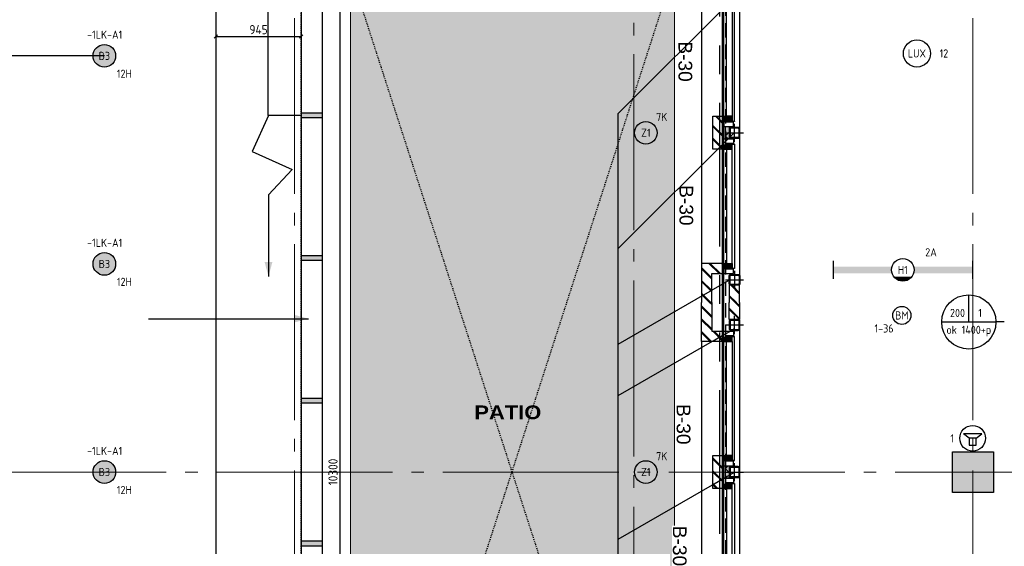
# Model space of a CAD drawing. Header units: millimetres. Extents: x -38031 to 123247, y -16330 to 129979.
# Tile 198 of 235: x 66324 to 77206, y 35079 to 40900. Entities that reach past the tile are written whole.
import ezdxf
from ezdxf.enums import TextEntityAlignment as Align

# ---------------------------------------------------------------- set-up
doc = ezdxf.new("R2010")
doc.units = ezdxf.units.MM
doc.header["$LTSCALE"] = 50
for name, pattern in [('HIDDEN', [9.525, 6.35, -3.175]), ('HIDDEN2', [4.7625, 3.175, -1.5875]), ('PHANTOM', [63.5, 31.75, -6.35, 6.35, -6.35, 6.35, -6.35]), ('STYLE_01', [0.41664, 0.20828, -0.20836]), ('STYLE_11', [5, 3.888855, -0.416718, 0.277786, -0.416641])]:
    doc.linetypes.add(name, pattern=pattern)
for name, color, linetype in [('AB$1A---_ATTRIB035', 8, 'Continuous'), ('AL$1A---_ALGEMEEN', 8, 'Continuous'), ('AM$1A---_ARCERING', 8, 'Continuous'), ('AT$1A---_TEKST100', 8, 'Continuous'), ('BOUWKUNDIG', 8, 'Continuous'), ('brandscheiding', 5, 'HIDDEN'), ('EB6511--_ATTRIB', 2, 'Continuous'), ('EL6121--', 3, 'Continuous'), ('EL6311--', 3, 'Continuous'), ('EL6311--_meetgegevens LUX-waarden', 3, 'Continuous'), ('EL6421--', 3, 'Continuous'), ('EL6511--', 3, 'Continuous'), ('EM6131--', 1, 'Continuous'), ('Kastenscheiding', 4, 'PHANTOM'), ('LICHT_TEXT018', 1, 'Continuous'), ('maatvoering', 1, 'Continuous'), ('Vera Yanovshtchinsky', 11, 'Continuous')]:
    doc.layers.add(name, color=color, linetype=linetype)
doc.layers.add('lampjes', color=14, linetype='Continuous', lineweight=15)
doc.layers.add('stramien', color=1, linetype='STYLE_11', lineweight=15)
doc.styles.add('Arial', font='ARIAL.TTF')
doc.styles.add('Arial Black', font='txt')
doc.styles.add('BURO-018', font='iso.shx', dxfattribs={"height": 90})
doc.styles.get("Standard").update_dxf_attribs({"font": 'iso.shx'})
doc.dimstyles.new('VyA', dxfattribs={"dimtxt": 101.016365, "dimasz": 35.34668, "dimexe": 50, "dimexo": 79.5, "dimgap": 25, "dimtad": 1, "dimdec": 0, "dimzin": 11, "dimtxsty": 'Standard', "dimblk": 'OBLIQUE', "dimcen": 0, "dimdle": 1, "dimclrd": 1, "dimclre": 1, "dimclrt": 1, "dimazin": 0, "dimtfac": 0.8, "dimtdec": 0, "dimtix": 1, "dimtmove": 0, "dimatfit": 0, "dimldrblk": 'OBLIQUE', "dimfxl": 0, "dimfrac": 2, "dimtolj": 1, "dimtzin": 11, "dimarcsym": 0})
pattern_1 = [(45, (0, 0), (70.7107, -70.7107), []), (45, (7.07, -7.07), (70.7107, -70.7107), [])]

# ---------------------------------------------------------------- blocks, each defined once
blk = doc.blocks.new('1115B6WD')
at = {"color": 0, "linetype": 'Continuous'}
for p, q in [((1.88, -1.65), (-1.88, -1.65)), ((1.68, -1.85), (-1.68, -1.85)), ((1.43, -2.05), (-1.43, -2.05)), ((1.09, -2.25), (-1.09, -2.25)), ((0.5, -2.45), (-0.5, -2.45))]:
    blk.add_line(p, q, dxfattribs=at)
blk = doc.blocks.new('1115B61540-WD2')
at = {"color": 0}
for p, q in [((-15.4, 2), (-15.4, -2)), ((15.4, 2), (15.4, -2))]:
    blk.add_line(p, q, dxfattribs=at)
at = {"color": 0, "linetype": 'Continuous'}
blk.add_circle((0, 0), 2.5, dxfattribs=at)
at = {"color": 0}
for points in [[(-2.5, 0.75), (-15.4, 0.75), (-2.5, -0.75), (-15.4, -0.75)], [(2.5, 0.75), (15.4, 0.75), (2.5, -0.75), (15.4, -0.75)]]:
    blk.add_solid(points, dxfattribs=at)
at = {"color": 0, "zscale": 100}
blk.add_blockref('1115B6WD', (0, 0), dxfattribs=at)
at = {"color": 0, "linetype": 'Continuous', "style": 'BURO-018'}
for tag, p in [('E_GKAST', (0, 8)), ('E_GROEP', (0, 5)), ('E_SGROEP', (4.5, 5)), ('E_ARMCODE', (0, 0)), ('E_SLET', (4.5, -3))]:
    blk.add_attdef(tag, text='', height=1.8, dxfattribs=at).set_placement(p, align=Align.MIDDLE)
blk = doc.blocks.new('1115B3A')
at = {"color": 0, "linetype": 'Continuous'}
blk.add_circle((0, 0), 2.5, dxfattribs=at)
at = {"color": 0, "linetype": 'Continuous', "style": 'BURO-018'}
for tag, p in [('E_GKAST', (0, 8)), ('E_GROEP', (0, 5)), ('E_SGROEP', (4.5, 5)), ('E_ARMCODE', (0, 0)), ('E_SLET', (4.5, -1))]:
    blk.add_attdef(tag, text='', height=1.8, dxfattribs=at).set_placement(p, align=Align.MIDDLE)
blk = doc.blocks.new('E00123')
at = {"color": 0, "linetype": 'Continuous'}
blk.add_circle((0, 0), 2, dxfattribs=at)
at = {"color": 0, "linetype": 'Continuous', "style": 'BURO-018'}
for tag, p in [('E_TEXT1', (0, 4.5)), ('E_TEXT2', (0, 0))]:
    blk.add_attdef(tag, text='', height=1.8, dxfattribs=at).set_placement(p, align=Align.MIDDLE)
at = {"color": 0, "linetype": 'Continuous', "style": 'BURO-018', "flags": 1}
blk.add_attdef('E_MATCODE', (0, 0), '', height=1.8, dxfattribs=at)
blk = doc.blocks.new('E00497')
at = {"color": 0}
for p, q in [((0, 0.75), (-1.5, 0.75)), ((0, 0.75), (1, 2)), ((0, -0.75), (0, 0.75)), ((1, -2), (1, 2)), ((-1.5, -0.75), (0, -0.75)), ((0, -0.75), (1, -2))]:
    blk.add_line(p, q, dxfattribs=at)
blk.add_line((-1.5, 0.75), (-1.5, -0.75))
blk.add_circle((0, 0), 2.84, dxfattribs=at)
at = {"color": 0, "linetype": 'Continuous', "style": 'BURO-018'}
blk.add_attdef('E_TEXT1', text='', height=1.8, dxfattribs=at).set_placement((0, 4.5), align=Align.MIDDLE)
at = {"color": 0, "linetype": 'Continuous', "style": 'BURO-018', "flags": 1}
blk.add_attdef('E_MATCODE', text='', height=1.8, dxfattribs=at).set_placement((0, 0), align=Align.MIDDLE)
blk = doc.blocks.new('Group-169')
at = {"layer": 'lampjes', "linetype": 'Continuous', "lineweight": 0}
h = blk.add_hatch(color=20, dxfattribs=at)
edge = h.paths.add_edge_path()
edge.add_arc((10899, 11925), 125, 0, 360, ccw=False)
h = blk.add_hatch(color=20, dxfattribs=at)
edge = h.paths.add_edge_path()
edge.add_arc((10899, 9625), 125, 0, 360, ccw=False)
h = blk.add_hatch(color=20, dxfattribs=at)
edge = h.paths.add_edge_path()
edge.add_arc((10899, 7325), 125, 0, 360, ccw=False)
at = {"layer": 'lampjes'}
for centre in [(10899, 11925), (10899, 9625), (10899, 7325)]:
    blk.add_circle(centre, 125, dxfattribs=at)
blk = doc.blocks.new('Group-18')
at = {"layer": 'AL$1A---_ALGEMEEN', "color": 0}
blk.add_lwpolyline([(-31130, 12835), (12130, 12835), (12130, 1815), (-31130, 1815)], close=True, dxfattribs=at)
blk = doc.blocks.new('hwa')
at = {"layer": 'AL$1A---_ALGEMEEN', "color": 0}
blk.add_circle((0, 0), 100, dxfattribs=at)
at = {"layer": 'AT$1A---_TEKST100', "insert": (-670, 38), "char_height": 151.52, "attachment_point": 1, "line_spacing_factor": 0.967741, "style": 'Arial'}
blk.add_mtext('{\\C256;\\lhwa}', dxfattribs=at)
blk = doc.blocks.new('VW_SLASH')
at = {"layer": 'AL$1A---_ALGEMEEN', "color": 0, "linetype": 'ByBlock', "lineweight": -2}
blk.add_line((0, 0), (-1, 0), dxfattribs=at)
at = {"layer": 'AL$1A---_ALGEMEEN', "color": 0, "linetype": 'ByBlock', "lineweight": 5}
blk.add_line((0.5, 0.5), (-0.5, -0.5), dxfattribs=at)
blk = doc.blocks.new('*D677')
at = {"layer": 'AL$1A---_ALGEMEEN', "color": 0, "lineweight": -2}
for p, q in [((12997, 13705), (12707, 13705)), ((12708, 13703), (12708, 12847)), ((13077, 12845), (12707, 12845))]:
    blk.add_line(p, q, dxfattribs=at)
at = {"layer": 'AL$1A---_ALGEMEEN', "color": 0, "lineweight": -2, "xscale": 2.12080078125, "yscale": 2.12080078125, "zscale": 2.12080078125}
for p, rotation in [((12708, 13705), 90), ((12708, 12845), 270)]:
    blk.add_blockref('VW_SLASH', p, dxfattribs=dict(at, rotation=rotation))
at = {"layer": 'AL$1A---_ALGEMEEN', "color": 0, "insert": (12682, 13275), "char_height": 2.27, "attachment_point": 5, "rotation": 90, "style": 'Arial'}
blk.add_mtext('\\A1;43008', dxfattribs=at)
blk = doc.blocks.new('_Oblique')
at = {"color": 0, "linetype": 'ByBlock', "lineweight": -2}
blk.add_line((-0.5, -0.5), (0.5, 0.5), dxfattribs=at)
blk = doc.blocks.new('*D678')
at = {"layer": 'AL$1A---_ALGEMEEN', "color": 0, "lineweight": -2}
for p, q in [((13077, 12845), (12707, 12845)), ((12708, 11270), (12708, 12843)), ((13077, 11268), (12707, 11268))]:
    blk.add_line(p, q, dxfattribs=at)
at = {"layer": 'AL$1A---_ALGEMEEN', "color": 0, "lineweight": -2, "xscale": 2.12080078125, "yscale": 2.12080078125, "zscale": 2.12080078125}
for p, rotation in [((12708, 12845), 90), ((12708, 11268), 270)]:
    blk.add_blockref('VW_SLASH', p, dxfattribs=dict(at, rotation=rotation))
at = {"layer": 'AL$1A---_ALGEMEEN', "color": 0, "insert": (12682, 12056), "char_height": 2.27, "attachment_point": 5, "rotation": 90, "style": 'Arial'}
blk.add_mtext('\\A1;78857', dxfattribs=at)
blk = doc.blocks.new('Group-30')
at = {"layer": 'AL$1A---_ALGEMEEN', "color": 0}
blk.add_line((12713, 9668), (12713, 9488), dxfattribs=at)
blk.add_lwpolyline([(12713, 11268), (12533, 10868), (12973, 10668), (12713, 10388), (12713, 9668)], dxfattribs=at)
blk.add_solid([(12713, 9488), (12670, 9646), (12756, 9646)], dxfattribs=at)
blk = doc.blocks.new('*D679')
at = {"layer": 'AL$1A---_ALGEMEEN', "color": 0, "lineweight": -2}
for p, q in [((13077, 1805), (12707, 1805)), ((12708, 947), (12708, 1803)), ((12997, 945), (12707, 945))]:
    blk.add_line(p, q, dxfattribs=at)
at = {"layer": 'AL$1A---_ALGEMEEN', "color": 0, "lineweight": -2, "xscale": 2.12080078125, "yscale": 2.12080078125, "zscale": 2.12080078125}
for p, rotation in [((12708, 1805), 90), ((12708, 945), 270)]:
    blk.add_blockref('VW_SLASH', p, dxfattribs=dict(at, rotation=rotation))
at = {"layer": 'AL$1A---_ALGEMEEN', "color": 0, "insert": (12682, 1375), "char_height": 2.27, "attachment_point": 5, "rotation": 90, "style": 'Arial'}
blk.add_mtext('\\A1;43008', dxfattribs=at)
blk = doc.blocks.new('*D680')
at = {"layer": 'AL$1A---_ALGEMEEN', "color": 0, "lineweight": -2}
for p, q in [((13077, 3382), (12707, 3382)), ((12708, 3380), (12708, 1807)), ((13077, 1805), (12707, 1805))]:
    blk.add_line(p, q, dxfattribs=at)
at = {"layer": 'AL$1A---_ALGEMEEN', "color": 0, "lineweight": -2, "xscale": 2.12080078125, "yscale": 2.12080078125, "zscale": 2.12080078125}
for p, rotation in [((12708, 3382), 90), ((12708, 1805), 270)]:
    blk.add_blockref('VW_SLASH', p, dxfattribs=dict(at, rotation=rotation))
at = {"layer": 'AL$1A---_ALGEMEEN', "color": 0, "insert": (12682, 2593), "char_height": 2.27, "attachment_point": 5, "rotation": 90, "style": 'Arial'}
blk.add_mtext('\\A1;78857', dxfattribs=at)
blk = doc.blocks.new('Group-31')
at = {"layer": 'AL$1A---_ALGEMEEN', "color": 0}
blk.add_line((12713, 4982), (12713, 5162), dxfattribs=at)
blk.add_lwpolyline([(12713, 3382), (12533, 3782), (12973, 3982), (12713, 4262), (12713, 4982)], dxfattribs=at)
blk.add_solid([(12713, 5162), (12756, 5003), (12670, 5003)], dxfattribs=at)
blk = doc.blocks.new('Group-32')
at = {"layer": 'AL$1A---_ALGEMEEN', "color": 0}
for points in [[(16721, 13801), (15524, 13801), (15524, 13901), (16721, 13901)], [(16692, 12531), (16662, 12533), (16633, 12534), (16604, 12537), (16575, 12541), (16545, 12545), (16516, 12550), (16488, 12556), (16459, 12562), (16430, 12569), (16402, 12577), (16374, 12586), (16346, 12596), (16318, 12606), (16290, 12617), (16263, 12628), (16236, 12641), (16209, 12654), (16183, 12668), (16157, 12682), (16131, 12697), (16106, 12713), (16081, 12730), (16056, 12747), (16032, 12764), (16008, 12783), (15985, 12802), (15962, 12822), (15939, 12842), (15917, 12863), (15896, 12884), (15875, 12906), (15854, 12928), (15834, 12951), (15815, 12975), (15796, 12999), (15777, 13023), (15760, 13048), (15742, 13074), (15726, 13100), (15710, 13126), (15694, 13153), (15680, 13180), (15665, 13208), (15652, 13235), (15639, 13264), (15627, 13292), (15615, 13321), (15604, 13350), (15594, 13380), (15584, 13409), (15576, 13439), (15567, 13470), (15560, 13500), (15553, 13531), (15547, 13561), (15542, 13592), (15537, 13623), (15533, 13654), (15530, 13686), (15527, 13707), (15525, 13738), (15524, 13770), (15524, 13801), (16721, 13801), (16721, 12531)]]:
    blk.add_lwpolyline(points, close=True, dxfattribs=at)
blk = doc.blocks.new('Group-33')
at = {"layer": 'AL$1A---_ALGEMEEN', "color": 0}
blk.add_lwpolyline([(16721, 13865), (15524, 13865), (15524, 13850), (16721, 13850)], close=True, dxfattribs=at)
blk.add_blockref('Group-32', (0, 0), dxfattribs=at)
blk = doc.blocks.new('Group-37')
at = {"layer": 'AL$1A---_ALGEMEEN', "color": 0, "linetype": 'STYLE_01'}
blk.add_lwpolyline([(-32059, 13775), (13071, 13775), (13071, 875), (-32059, 875)], close=True, dxfattribs=at)
blk = doc.blocks.new('Group-38')
at = {"layer": 'AL$1A---_ALGEMEEN', "color": 0}
blk.add_blockref('Group-37', (0, 0), dxfattribs=at)
blk = doc.blocks.new('tekst 9 pts')
at = {"layer": 'AL$1A---_ALGEMEEN', "color": 0, "style": 'Arial Black'}
blk.add_attdef('naam_ruimte', text='', height=152, dxfattribs=at).set_placement((0, -81), align=Align.TOP_CENTER)
at = {"layer": 'AL$1A---_ALGEMEEN', "color": 0, "flags": 1}
for tag, p in [('oppervlakte', (-334, -1162)), ('stramiennummer', (-334, -1435))]:
    blk.add_attdef(tag, p, '', height=152, dxfattribs=at)
blk = doc.blocks.new('zijdetail kozijn midden')
at = {"color": 0}
blk.add_wipeout([(113, -117), (63, -117), (63, -25), (44, -25), (44, -7), (113, -7), (113, -25), (113, -57), (113, -72)], dxfattribs=at).dxf.layer = 'AL$1A---_ALGEMEEN'
at = {"layer": 'AM$1A---_ARCERING', "linetype": 'Continuous', "lineweight": 0}
blk.add_hatch(color=256, dxfattribs=at).paths.add_polyline_path([(54, -100), (54, -128), (56, -128), (56, -28), (31, -28), (31, -5), (0, -5), (0, -100), (22, -100)])
at = {"layer": 'AL$1A---_ALGEMEEN', "color": 0}
for points in [[(54, -100), (54, -128), (56, -128), (56, -28), (31, -28), (31, -5), (0, -5), (0, -100), (22, -100)], [(113, -117), (63, -117), (63, -25), (44, -25), (44, -7), (113, -7), (113, -25), (113, -57), (113, -72)]]:
    blk.add_lwpolyline(points, close=True, dxfattribs=at)
blk = doc.blocks.new('st.k-120x120')
at = {"layer": 'AM$1A---_ARCERING', "linetype": 'Continuous', "lineweight": 0}
h = blk.add_hatch(color=256, dxfattribs=at)
edge = h.paths.add_edge_path()
edge.add_line((-40, -60), (40, -60))
edge.add_arc((40, -40), 20, 270, 360)
edge.add_line((60, -40), (60, 40))
edge.add_arc((40, 40), 20, 0, 90)
edge.add_line((40, 60), (-40, 60))
edge.add_arc((-40, 40), 20, 90, 180)
edge.add_line((-60, 40), (-60, -40))
edge.add_arc((-40, -40), 20, 180, 270)
edge = h.paths.add_edge_path(flags=16)
edge.add_line((-40, -50), (40, -50))
edge.add_arc((40, -40), 10, 270, 360)
edge.add_line((50, -40), (50, 40))
edge.add_arc((40, 40), 10, 0, 90)
edge.add_line((40, 50), (-40, 50))
edge.add_arc((-40, 40), 10, 90, 180)
edge.add_line((-50, 40), (-50, -40))
edge.add_arc((-40, -40), 10, 180, 270)
at = {"layer": 'AL$1A---_ALGEMEEN', "color": 0}
for p, q in [((-100, 0), (100, 0)), ((0, 100), (0, -100))]:
    blk.add_line(p, q, dxfattribs=at)
at = {"layer": 'AL$1A---_ALGEMEEN', "color": 0, "flags": 128}
blk.add_lwpolyline([(-40, -60), (40, -60, 0.414214), (60, -40), (60, 40, 0.414214), (40, 60), (-40, 60, 0.414214), (-60, 40), (-60, -40, 0.414214), (-40, -60, 0.414214)], format="xyb", dxfattribs=at)
blk.add_lwpolyline([(-40, -50), (40, -50, 0.414214), (50, -40), (50, 40, 0.414214), (40, 50), (-40, 50, 0.414214), (-50, 40), (-50, -40, 0.414214)], format="xyb", close=True, dxfattribs=at)
blk = doc.blocks.new('31x_alu-K-2x mk128-p2')
at = {"layer": 'AM$1A---_ARCERING', "linetype": 'Continuous', "lineweight": 0}
blk.add_hatch(color=256, dxfattribs=at).paths.add_polyline_path([(-1512, -263), (-1375, -263), (-1375, -305), (-1512, -305)])
at = {"layer": 'AM$1A---_ARCERING', "linetype": 'Continuous', "lineweight": 5}
h = blk.add_hatch(dxfattribs=at)
h.set_pattern_fill('ISOLATIE', color=256, style=0, pattern_type=2)
h.set_pattern_definition([(135, (0, 0), (70.711, 70.711), []), (45, (299.34, -299.34), (70.7107, -70.7107), [])])
h.paths.add_polyline_path([(-1512, -263), (-1375, -263), (-1375, -305), (-1512, -305)])
at = {"layer": 'AL$1A---_ALGEMEEN', "color": 0}
blk.add_line((0, 0), (-2887, 0), dxfattribs=at)
for points in [[(-1512, -263), (-1375, -263), (-1375, -305), (-1512, -305)], [(-1262, -276), (0, -276), (0, -338), (-1262, -338)]]:
    blk.add_lwpolyline(points, close=True, dxfattribs=at)
at = {"color": 0}
for points in [[(-3129, -307), (-3319, -307), (-3319, -420), (-3129, -420)], [(242, -307), (432, -307), (432, -420), (242, -420)]]:
    blk.add_wipeout(points, dxfattribs=at).dxf.layer = 'AL$1A---_ALGEMEEN'
at = {"layer": 'AM$1A---_ARCERING', "linetype": 'Continuous', "lineweight": 5}
h = blk.add_hatch(dxfattribs=at)
h.set_pattern_fill('BAKSTEEN', color=256, style=0, pattern_type=2)
h.set_pattern_definition(pattern_1)
h.paths.add_polyline_path([(-3129, -307), (-3319, -307), (-3319, -420), (-3129, -420)])
h = blk.add_hatch(dxfattribs=at)
h.set_pattern_fill('BAKSTEEN', color=256, style=0, pattern_type=2)
h.set_pattern_definition(pattern_1)
h.paths.add_polyline_path([(242, -307), (432, -307), (432, -420), (242, -420)])
at = {"layer": 'AL$1A---_ALGEMEEN', "color": 0}
for p, q in [((-3129, -307), (-3319, -307)), ((242, -307), (432, -307))]:
    blk.add_line(p, q, dxfattribs=at)
at = {"layer": 'AL$1A---_ALGEMEEN', "color": 0, "flags": 128}
for points in [[(-3319, -420), (-3129, -420), (-3129, -307)], [(432, -420), (242, -420), (242, -307)]]:
    blk.add_lwpolyline(points, dxfattribs=at)
at = {"layer": 'AL$1A---_ALGEMEEN', "color": 0}
blk.add_blockref('zijdetail kozijn midden', (0, -238), dxfattribs=at)
at = {"color": 0}
blk.add_wipeout([(-1625, -125), (-1262, -125), (-1262, -238), (-1625, -238)], dxfattribs=at).dxf.layer = 'AL$1A---_ALGEMEEN'
at = {"layer": 'AM$1A---_ARCERING', "linetype": 'Continuous', "lineweight": 5}
h = blk.add_hatch(dxfattribs=at)
h.set_pattern_fill('BAKSTEEN', color=256, style=0, pattern_type=2)
h.set_pattern_definition(pattern_1)
h.paths.add_polyline_path([(-1625, -125), (-1262, -125), (-1262, -238), (-1625, -238)])
at = {"layer": 'AL$1A---_ALGEMEEN', "color": 0}
blk.add_line((128, -420), (-3015, -420), dxfattribs=at)
for points in [[(-1625, -125), (-1262, -125), (-1262, -238), (-1625, -238)], [(-1625, -276), (-2887, -276), (-2887, -338), (-1625, -338)]]:
    blk.add_lwpolyline(points, close=True, dxfattribs=at)
blk.add_blockref('st.k-120x120', (-1444, -365), dxfattribs=at)
at = {"color": 0}
blk.add_wipeout([(0, -238), (0, 0), (432, 0), (432, -113), (113, -113), (113, -238)], dxfattribs=at).dxf.layer = 'AL$1A---_ALGEMEEN'
at = {"layer": 'AM$1A---_ARCERING', "linetype": 'Continuous', "lineweight": 5}
h = blk.add_hatch(dxfattribs=at)
h.set_pattern_fill('BAKSTEEN', color=256, style=0, pattern_type=2)
h.set_pattern_definition(pattern_1)
h.paths.add_polyline_path([(0, -238), (0, 0), (432, 0), (432, -113), (113, -113), (113, -238)])
at = {"layer": 'AL$1A---_ALGEMEEN', "color": 0, "flags": 128}
for points in [[(0, -238), (0, 0), (432, 0)], [(432, -113), (113, -113), (113, -238), (0, -238)]]:
    blk.add_lwpolyline(points, dxfattribs=at)
at = {"layer": 'AL$1A---_ALGEMEEN', "color": 0}
for name, p in [('zijdetail kozijn midden', (-1625, -238)), ('st.k-120x120', (182, -365))]:
    blk.add_blockref(name, p, dxfattribs=at)
at = {"layer": 'AL$1A---_ALGEMEEN', "color": 0, "xscale": -1}
blk.add_blockref('zijdetail kozijn midden', (-1262, -238), dxfattribs=at)
at = {"color": 0}
blk.add_wipeout([(-2887, -238), (-2887, 0), (-3319, 0), (-3319, -113), (-3000, -113), (-3000, -238)], dxfattribs=at).dxf.layer = 'AL$1A---_ALGEMEEN'
at = {"layer": 'AM$1A---_ARCERING', "linetype": 'Continuous', "lineweight": 5}
h = blk.add_hatch(dxfattribs=at)
h.set_pattern_fill('BAKSTEEN', color=256, style=0, pattern_type=2)
h.set_pattern_definition(pattern_1)
h.paths.add_polyline_path([(-2887, -238), (-2887, 0), (-3319, 0), (-3319, -113), (-3000, -113), (-3000, -238)])
at = {"layer": 'AL$1A---_ALGEMEEN', "color": 0}
for p, q in [((0, -243), (-1262, -243)), ((-1316, -366), (54, -366))]:
    blk.add_line(p, q, dxfattribs=at)
at = {"layer": 'AL$1A---_ALGEMEEN', "color": 0, "flags": 128}
for points in [[(-2887, -238), (-2887, 0), (-3319, 0)], [(-3319, -113), (-3000, -113), (-3000, -238), (-2887, -238)]]:
    blk.add_lwpolyline(points, dxfattribs=at)
at = {"layer": 'AL$1A---_ALGEMEEN', "color": 0, "xscale": -1}
blk.add_blockref('st.k-120x120', (-3069, -365), dxfattribs=at)
blk.add_blockref('zijdetail kozijn midden', (-2887, -238), dxfattribs=at)
at = {"layer": 'AL$1A---_ALGEMEEN', "color": 0}
for p, q in [((-2887, -243), (-1625, -243)), ((-1571, -366), (-2941, -366))]:
    blk.add_line(p, q, dxfattribs=at)
blk = doc.blocks.new('txt- B-30')
at = {"color": 0}
blk.add_wipeout([(-223, -119), (223, -119), (223, 125), (-223, 125)], dxfattribs=at).dxf.layer = 'AL$1A---_ALGEMEEN'
at = {"layer": 'AT$1A---_TEKST100', "insert": (0, -112), "char_height": 151.52, "attachment_point": 8, "line_spacing_factor": 0.967741, "style": 'Arial'}
blk.add_mtext('{\\C256;\\lB-30}', dxfattribs=at)
blk = doc.blocks.new('E00103')
at = {"color": 0, "linetype": 'Continuous'}
for p, q in [((0, 6), (0, 12)), ((-6, 6), (6, 6))]:
    blk.add_line(p, q, dxfattribs=at)
blk.add_circle((0, 6), 6, dxfattribs=at)
at = {"color": 0, "linetype": 'Continuous', "style": 'BURO-018'}
for tag, p in [('E_TEXT1', (-2.5, 8)), ('E_TEXT3', (2.5, 8)), ('E_TEXT6', (0, 4))]:
    blk.add_attdef(tag, text='', height=1.8, dxfattribs=at).set_placement(p, align=Align.MIDDLE)
blk = doc.blocks.new('*D221')
at = {"layer": 'maatvoering', "color": 1, "lineweight": -2}
for p, q in [((68490, 40714), (69437, 40714)), ((68491, 40732), (68491, 40664)), ((69436, 40717), (69436, 40664))]:
    blk.add_line(p, q, dxfattribs=at)
at = {"layer": 'maatvoering', "color": 1, "lineweight": -2, "xscale": 35.3466796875, "yscale": 35.3466796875, "zscale": 35.3466796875, "rotation": 180}
blk.add_blockref('_Oblique', (68491, 40714), dxfattribs=at)
at = {"layer": 'maatvoering', "color": 1, "lineweight": -2, "xscale": 35.3466796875, "yscale": 35.3466796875, "zscale": 35.3466796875}
blk.add_blockref('_Oblique', (69436, 40714), dxfattribs=at)
at = {"layer": 'maatvoering', "color": 1, "insert": (68964, 40790), "char_height": 101, "attachment_point": 5}
blk.add_mtext('\\A1;945', dxfattribs=at)
blk = doc.blocks.new('*D228')
at = {"layer": 'maatvoering', "color": 1, "lineweight": -2}
for p, q in [((69149, 41050), (69913, 41050)), ((69863, 41051), (69863, 30749)), ((69166, 30750), (69913, 30750))]:
    blk.add_line(p, q, dxfattribs=at)
at = {"layer": 'maatvoering', "color": 1, "lineweight": -2, "xscale": 35.3466796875, "yscale": 35.3466796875, "zscale": 35.3466796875}
for p, rotation in [((69863, 41050), 90), ((69863, 30750), 270)]:
    blk.add_blockref('_Oblique', p, dxfattribs=dict(at, rotation=rotation))
at = {"layer": 'maatvoering', "color": 1, "insert": (69787, 35900), "char_height": 101, "attachment_point": 5, "rotation": 90}
blk.add_mtext('\\A1;10300', dxfattribs=at)
blk = doc.blocks.new('080101-lux')
at = {"color": 0, "linetype": 'Continuous'}
blk.add_circle((0, 0), 3, dxfattribs=at)
at = {"color": 0, "linetype": 'Continuous', "style": 'BURO-018'}
blk.add_attdef('E_TEXT', text='', height=1.8, dxfattribs=at).set_placement((0, 0), align=Align.MIDDLE)
at = {"color": 0, "linetype": 'Continuous', "style": 'BURO-018', "flags": 1}
for tag, p in [('E_ID', (0, 0)), ('E_NUMMER', (0, -5))]:
    blk.add_attdef(tag, p, '', height=1.8, dxfattribs=at)
at = {"color": 0, "linetype": 'Continuous', "style": 'BURO-018'}
blk.add_attdef('E_KODE', text='', height=1.8, dxfattribs=at).set_placement((5, 0), align=Align.MIDDLE_LEFT)
blk = doc.blocks.new('Group-34')
at = {"layer": 'AM$1A---_ARCERING', "linetype": 'Continuous', "lineweight": 0}
blk.add_hatch(color=9, dxfattribs=at).paths.add_polyline_path([(17199, 13494.831), (13619, 13494.831), (13619, 1174.831), (17199, 1174.831)])
at = {"layer": 'AL$1A---_ALGEMEEN', "color": 0, "linetype": 'Continuous', "lineweight": 5}
blk.add_lwpolyline([(17199, 13494.831), (13619, 13494.831), (13619, 1174.831), (17199, 1174.831)], close=True, dxfattribs=at)
at = {"layer": 'AL$1A---_ALGEMEEN', "color": 0}
for name in ['Group-30', 'Group-31']:
    blk.add_blockref(name, (0, 0), dxfattribs=at)
at = {"color": 0}
blk.add_wipeout([(17489.092, 14034.992), (13075, 14034.992), (13075, 614.992), (17489.092, 614.992), (17489.092, 848.992), (13309, 848.992), (13309, 13800.992), (17489.092, 13800.992)], dxfattribs=at).dxf.layer = 'AL$1A---_ALGEMEEN'
at = {"layer": 'AM$1A---_ARCERING', "linetype": 'Continuous', "lineweight": 0}
for points in [[(13110.052, 14035.591), (13075, 13999.935), (13295.505, 13783.164), (13330.557, 13818.82)], [(14274, 14034.992), (14224, 14034.992), (14224, 13800.992), (14274, 13800.992)], [(15524, 14034.992), (15474, 14034.992), (15474, 13800.992), (15524, 13800.992)], [(16774, 14034.992), (16724, 14034.992), (16724, 13800.992), (16774, 13800.992)], [(17489.092, 14034.992), (17439.092, 14034.992), (17439.092, 13800.992), (17489.092, 13800.992)], [(13075, 12869.831), (13309, 12869.831), (13309, 12819.831), (13075, 12819.831)], [(13075, 11292.689), (13075, 11242.689), (13309, 11242.689), (13309, 11292.689)], [(13075, 9715.546), (13075, 9665.546), (13309, 9665.546), (13309, 9715.546)], [(13075, 8138.403), (13075, 8088.403), (13309, 8088.403), (13309, 8138.403)], [(13075, 6561.26), (13075, 6511.26), (13309, 6511.26), (13309, 6561.26)], [(13075, 4984.117), (13075, 4934.117), (13309, 4934.117), (13309, 4984.117)], [(13075, 3406.974), (13075, 3356.974), (13309, 3356.974), (13309, 3406.974)], [(13075, 1829.831), (13075, 1779.831), (13309, 1779.831), (13309, 1829.831)], [(13110.052, 614.393), (13075, 650.049), (13295.505, 866.82), (13330.557, 831.164)], [(14274, 848.992), (14224, 848.992), (14224, 614.992), (14274, 614.992)], [(15524, 848.992), (15474, 848.992), (15474, 614.992), (15524, 614.992)], [(16774, 848.992), (16724, 848.992), (16724, 614.992), (16774, 614.992)], [(17489.092, 848.992), (17439.092, 848.992), (17439.092, 614.992), (17489.092, 614.992)]]:
    blk.add_hatch(color=256, dxfattribs=at).paths.add_polyline_path(points)
at = {"layer": 'AL$1A---_ALGEMEEN', "color": 0, "linetype": 'STYLE_01'}
for p, q in [((13309, 13800.992), (17499, 848.992)), ((13309, 848.992), (17499, 13800.992))]:
    blk.add_line(p, q, dxfattribs=at)
at = {"layer": 'AL$1A---_ALGEMEEN', "color": 0}
for points in [[(13110.052, 14035.591), (13075, 13999.935), (13295.505, 13783.164), (13330.557, 13818.82)], [(17489.092, 14034.992), (13075, 14034.992), (13075, 614.992), (17489.092, 614.992), (17489.092, 848.992), (13309, 848.992), (13309, 13800.992), (17489.092, 13800.992)], [(14274, 14034.992), (14224, 14034.992), (14224, 13800.992), (14274, 13800.992)], [(15524, 14034.992), (15474, 14034.992), (15474, 13800.992), (15524, 13800.992)], [(16774, 14034.992), (16724, 14034.992), (16724, 13800.992), (16774, 13800.992)], [(17489.092, 14034.992), (17439.092, 14034.992), (17439.092, 13800.992), (17489.092, 13800.992)], [(13075, 12869.831), (13309, 12869.831), (13309, 12819.831), (13075, 12819.831)], [(13075, 11292.689), (13075, 11242.689), (13309, 11242.689), (13309, 11292.689)], [(13075, 9715.546), (13075, 9665.546), (13309, 9665.546), (13309, 9715.546)], [(13075, 8138.403), (13075, 8088.403), (13309, 8088.403), (13309, 8138.403)], [(13075, 6561.26), (13075, 6511.26), (13309, 6511.26), (13309, 6561.26)], [(13075, 4984.117), (13075, 4934.117), (13309, 4934.117), (13309, 4984.117)], [(13075, 3406.974), (13075, 3356.974), (13309, 3356.974), (13309, 3406.974)], [(13075, 1829.831), (13075, 1779.831), (13309, 1779.831), (13309, 1829.831)], [(13110.052, 614.393), (13075, 650.049), (13295.505, 866.82), (13330.557, 831.164)], [(14274, 848.992), (14224, 848.992), (14224, 614.992), (14274, 614.992)], [(15524, 848.992), (15474, 848.992), (15474, 614.992), (15524, 614.992)], [(16774, 848.992), (16724, 848.992), (16724, 614.992), (16774, 614.992)], [(17489.092, 848.992), (17439.092, 848.992), (17439.092, 614.992), (17489.092, 614.992)]]:
    blk.add_lwpolyline(points, close=True, dxfattribs=at)
blk.add_blockref('Group-33', (0, 0), dxfattribs=at)
at = {"layer": 'AL$1A---_ALGEMEEN', "color": 0, "rotation": 180}
blk.add_blockref('hwa', (13475, 13635.276), dxfattribs=at)
blk.add_blockref('hwa', (13475, 13635.276), dxfattribs=at)
at = {"layer": 'AL$1A---_ALGEMEEN', "color": 0, "xscale": -1}
blk.add_blockref('hwa', (13475, 1034.387), dxfattribs=at)
blk.add_blockref('hwa', (13475, 1034.387), dxfattribs=at)
at = {"layer": 'AL$1A---_ALGEMEEN', "color": 0}
for base, p1, p2, picture, middle in [((12708.031, 12844.831), (12999, 13705), (13079, 12844.831), '*D677', (12681.87, 13274.916)), ((12708.031, 12844.831), (13079, 11267.689), (13079, 12844.831), '*D678', (12681.87, 12056.26)), ((12708.031, 1804.831), (13079, 3381.974), (13079, 1804.831), '*D680', (12681.87, 2593.403)), ((12708.031, 1804.831), (12999, 944.663), (13079, 1804.831), '*D679', (12681.87, 1374.747))]:
    dim = blk.add_linear_dim(base=base, p1=p1, p2=p2, angle=90, dimstyle='VyA', override={"dimtxt": 2.272868, "dimgap": 25, "dimlfac": 50, "dimpost": '<>', "dimtxsty": 'Arial', "dimtmove": 2}, dxfattribs=at)
    dim.commit()
    dim.dimension.update_dxf_attribs({"geometry": picture, "text_midpoint": middle})
blk = doc.blocks.new('200254 W 210 11-06-2007')
at = {"layer": 'AM$1A---_ARCERING', "linetype": 'Continuous', "lineweight": 0}
blk.add_hatch(color=256, dxfattribs=at).paths.add_polyline_path([(40436, 11137), (40886, 11137), (40886, 10687), (40436, 10687)])
at = {"layer": 'AL$1A---_ALGEMEEN'}
blk.add_lwpolyline([(40436, 11137), (40886, 11137), (40886, 10687), (40436, 10687)], close=True, dxfattribs=at)
at = {"layer": 'stramien', "ltscale": 10}
blk.add_line((40661, -41014), (40661, 36216), dxfattribs=at)
at = {"layer": 'AL$1A---_ALGEMEEN'}
blk.add_blockref('Group-18', (20162, 3587), dxfattribs=at)
blk.add_blockref('Group-34', (20162, 3587), dxfattribs=at)
blk.add_blockref('Group-38', (20162, 3587), dxfattribs=at)
for p, q in [((36737, 14870), (36737, 6102)), ((31548, 12607), (33318, 12607))]:
    blk.add_line(p, q, dxfattribs=at)
blk.add_solid([(33318, 12607), (33159, 12565), (33159, 12650)], dxfattribs=at)
at = {"layer": 'stramien', "ltscale": 10}
for p, q in [((33161, -41014), (33161, 36216)), ((36911, -38915), (36911, 22365))]:
    blk.add_line(p, q, dxfattribs=at)
at = {"layer": 'AL$1A---_ALGEMEEN'}
for name, p, rotation in [('31x_alu-K-2x mk128-p2', (37661, 12356), 90), ('txt- B-30', (37454, 10095), 270)]:
    blk.add_blockref(name, p, dxfattribs=dict(at, rotation=rotation))
ref = blk.add_blockref('tekst 9 pts', (35520, 11729), dxfattribs=dict(at, xscale=-1))
ref.add_attrib('naam_ruimte', 'PATIO', dxfattribs={"layer": 'AB$1A---_ATTRIB035', "height": 151.5, "style": 'Arial Black'}).set_placement((35520, 11648), align=Align.TOP_CENTER)
for p, q in [((38021, 12494), (36737, 11753)), ((38021, 10907), (36737, 10166))]:
    blk.add_line(p, q, dxfattribs=at)
at = {"layer": 'stramien', "ltscale": 10}
blk.add_line((-37699, 10912), (65552, 10912), dxfattribs=at)
at = {"layer": 'AL$1A---_ALGEMEEN'}
for name, p, rotation in [('31x_alu-K-2x mk128-p2', (37661, 16106), 90), ('txt- B-30', (37496, 11440), 270)]:
    blk.add_blockref(name, p, dxfattribs=dict(at, rotation=rotation))
blk.add_line((37981, 13041), (36737, 12323), dxfattribs=at)
at = {"layer": 'AL$1A---_ALGEMEEN', "rotation": 270}
for p in [(37516, 15450), (37527, 13860)]:
    blk.add_blockref('txt- B-30', p, dxfattribs=at)
at = {"layer": 'AL$1A---_ALGEMEEN'}
for p, q in [((38071, 16204), (36737, 14870)), ((38021, 14662), (36737, 13379))]:
    blk.add_line(p, q, dxfattribs=at)

msp = doc.modelspace()

# ---------------------------------------------------------------- block references
at = {"layer": 'BOUWKUNDIG'}
msp.add_blockref('200254 W 210 11-06-2007', (36199, 24987.6), dxfattribs=at)

# ---------------------------------------------------------------- next in the draw order: linework, layer by layer
at = {"layer": 'brandscheiding', "const_width": 30}
msp.add_lwpolyline([(54354.4, 25614.3), (74096.2, 25614.3), (74096.2, 42545), (78743.2, 42545), (78743.2, 46495.5), (99261.6, 46495.5), (99261.6, 11193.8), (79190, 8856.9), (79222.3, 8468.9), (74596.4, 7983.9), (74564.1, 8339.6), (26697.9, 2966.4)], dxfattribs=at)
at = {"layer": 'EL6121--', "color": 5, "linetype": 'HIDDEN2'}
msp.add_line((74129.8, 25939.5), (74129.8, 46508.8), dxfattribs=at)
at = {"layer": 'EM6131--'}
msp.add_line((77206.1, 37558.6), (77113.9, 37558.6), dxfattribs=at)
at = {"layer": 'Kastenscheiding'}
msp.add_line((74063.3, 25693.4), (74063.3, 42612.7), dxfattribs=at)
at = {"layer": 'LICHT_TEXT018'}
msp.add_line((67260, 40500), (26162, 40500), dxfattribs=at)

# ---------------------------------------------------------------- next in the draw order: block references
at = {"layer": 'EL6311--'}
ref = msp.add_blockref('1115B3A', (67260, 40500), dxfattribs=dict(at, xscale=50, yscale=50, zscale=50))
ref.add_attrib('E_ARMCODE', 'B3', dxfattribs={"layer": '0', "color": 1, "linetype": 'Continuous', "height": 90, "style": 'BURO-018'}).set_placement((67260, 40500), align=Align.MIDDLE)
ref.add_attrib('E_GROEP', '12H', dxfattribs={"layer": '0', "color": 1, "linetype": 'Continuous', "height": 90, "style": 'BURO-018'}).set_placement((67481.3, 40302.4), align=Align.MIDDLE)
ref.add_attrib('E_GKAST', '-1LK-A1', dxfattribs={"layer": '0', "color": 1, "linetype": 'Continuous', "height": 90, "style": 'BURO-018'}).set_placement((67263.6, 40733.5), align=Align.MIDDLE)
ref = msp.add_blockref('1115B3A', (73244.9, 39650), dxfattribs=dict(at, xscale=50, yscale=50, zscale=50))
ref.add_attrib('E_ARMCODE', 'Z1', dxfattribs={"layer": '0', "color": 1, "linetype": 'Continuous', "height": 90, "style": 'BURO-018'}).set_placement((73244.9, 39650), align=Align.MIDDLE)
ref.add_attrib('E_GROEP', '7K', dxfattribs={"layer": '0', "color": 1, "linetype": 'Continuous', "height": 90, "style": 'BURO-018'}).set_placement((73419.9, 39825), align=Align.MIDDLE)
ref = msp.add_blockref('1115B3A', (67260, 38200), dxfattribs=dict(at, xscale=50, yscale=50, zscale=50))
ref.add_attrib('E_ARMCODE', 'B3', dxfattribs={"layer": '0', "color": 1, "linetype": 'Continuous', "height": 90, "style": 'BURO-018'}).set_placement((67260, 38200), align=Align.MIDDLE)
ref.add_attrib('E_GROEP', '12H', dxfattribs={"layer": '0', "color": 1, "linetype": 'Continuous', "height": 90, "style": 'BURO-018'}).set_placement((67481.3, 38002.4), align=Align.MIDDLE)
ref.add_attrib('E_GKAST', '-1LK-A1', dxfattribs={"layer": '0', "color": 1, "linetype": 'Continuous', "height": 90, "style": 'BURO-018'}).set_placement((67263.6, 38433.5), align=Align.MIDDLE)
ref = msp.add_blockref('1115B61540-WD2', (76085.1, 38134), dxfattribs=dict(at, xscale=50, yscale=50, zscale=50))
ref.add_attrib('E_ARMCODE', 'H1', dxfattribs={"layer": '0', "color": 1, "linetype": 'Continuous', "height": 90, "style": 'BURO-018'}).set_placement((76085.1, 38134), align=Align.MIDDLE)
ref.add_attrib('E_GROEP', '2A', dxfattribs={"layer": '0', "color": 1, "linetype": 'Continuous', "height": 90, "style": 'BURO-018'}).set_placement((76396.1, 38329), align=Align.MIDDLE)
ref = msp.add_blockref('1115B3A', (67260, 35900), dxfattribs=dict(at, xscale=50, yscale=50, zscale=50))
ref.add_attrib('E_ARMCODE', 'B3', dxfattribs={"layer": '0', "color": 1, "linetype": 'Continuous', "height": 90, "style": 'BURO-018'}).set_placement((67260, 35900), align=Align.MIDDLE)
ref.add_attrib('E_GROEP', '12H', dxfattribs={"layer": '0', "color": 1, "linetype": 'Continuous', "height": 90, "style": 'BURO-018'}).set_placement((67481.3, 35702.4), align=Align.MIDDLE)
ref.add_attrib('E_GKAST', '-1LK-A1', dxfattribs={"layer": '0', "color": 1, "linetype": 'Continuous', "height": 90, "style": 'BURO-018'}).set_placement((67263.6, 36133.5), align=Align.MIDDLE)
ref = msp.add_blockref('1115B3A', (73244.9, 35900), dxfattribs=dict(at, xscale=50, yscale=50, zscale=50))
ref.add_attrib('E_ARMCODE', 'Z1', dxfattribs={"layer": '0', "color": 1, "linetype": 'Continuous', "height": 90, "style": 'BURO-018'}).set_placement((73244.9, 35900), align=Align.MIDDLE)
ref.add_attrib('E_GROEP', '7K', dxfattribs={"layer": '0', "color": 1, "linetype": 'Continuous', "height": 90, "style": 'BURO-018'}).set_placement((73419.9, 36075), align=Align.MIDDLE)
at = {"layer": 'EL6311--_meetgegevens LUX-waarden'}
ref = msp.add_blockref('080101-lux', (76240.5, 40526.6), dxfattribs=dict(at, xscale=50, yscale=50, zscale=50))
ref.add_attrib('E_TEXT', 'LUX', dxfattribs={"layer": '0', "color": 1, "linetype": 'Continuous', "height": 90, "style": 'BURO-018'}).set_placement((76240.5, 40526.6), align=Align.MIDDLE)
ref.add_attrib('E_KODE', '12', dxfattribs={"layer": '0', "color": 1, "linetype": 'Continuous', "height": 90, "style": 'BURO-018'}).set_placement((76490.5, 40526.6), align=Align.MIDDLE_LEFT)
at = {"layer": 'EL6421--', "color": 3}
ref = msp.add_blockref('E00497', (76856, 36272.6), dxfattribs=dict(at, xscale=50, yscale=50, zscale=50, rotation=90))
ref.add_attrib('E_TEXT1', '1', dxfattribs={"layer": '0', "color": 1, "linetype": 'Continuous', "height": 90, "style": 'BURO-018'}).set_placement((76631, 36272.6), align=Align.MIDDLE)
at = {"layer": 'EL6511--'}
ref = msp.add_blockref('E00123', (76073.8, 37630.9), dxfattribs=dict(at, xscale=50, yscale=50, zscale=50))
ref.add_attrib('E_TEXT2', 'BM', dxfattribs={"layer": 'EB6511--_ATTRIB', "color": 1, "linetype": 'Continuous', "height": 90, "style": 'BURO-018'}).set_placement((76073.8, 37630.9), align=Align.MIDDLE)
ref.add_attrib('E_TEXT1', '1-36', dxfattribs={"layer": 'EB6511--_ATTRIB', "color": 1, "linetype": 'Continuous', "height": 90, "style": 'BURO-018'}).set_placement((75877, 37487), align=Align.MIDDLE)
at = {"layer": 'EM6131--'}
ref = msp.add_blockref('E00103', (76813.9, 37258.6), dxfattribs=dict(at, xscale=50, yscale=50, zscale=50))
ref.add_attrib('E_TEXT1', '200', dxfattribs={"layer": '0', "color": 1, "linetype": 'Continuous', "height": 90, "style": 'BURO-018'}).set_placement((76688.9, 37658.6), align=Align.MIDDLE)
ref.add_attrib('E_TEXT3', '1', dxfattribs={"layer": '0', "color": 1, "linetype": 'Continuous', "height": 90, "style": 'BURO-018'}).set_placement((76938.9, 37658.6), align=Align.MIDDLE)
ref.add_attrib('E_TEXT6', 'ok 1400+p', dxfattribs={"layer": '0', "color": 1, "linetype": 'Continuous', "height": 90, "style": 'BURO-018'}).set_placement((76813.9, 37458.6), align=Align.MIDDLE)
at = {"layer": 'Vera Yanovshtchinsky'}
msp.add_blockref('Group-169', (56361, 28575), dxfattribs=at)

# ---------------------------------------------------------------- next in the draw order: dimensions: what is measured, and where the dimension line sits
at = {"layer": 'maatvoering'}
dim = msp.add_linear_dim(base=(69862.8, 30749.8), p1=(69069.6, 41049.8), p2=(69086.7, 30749.8), angle=90, dimstyle='VyA', override={"dimpost": '<>'}, dxfattribs=at)
dim.commit()
dim.dimension.update_dxf_attribs({"geometry": '*D228', "text_midpoint": (69787.3, 35899.8)})
dim = msp.add_linear_dim(base=(69436, 40714.1), p1=(68491, 40811.8), p2=(69436, 40796.8), dimstyle='VyA', override={"dimpost": '<>'}, dxfattribs=at)
dim.commit()
dim.dimension.update_dxf_attribs({"geometry": '*D221', "text_midpoint": (68963.5, 40789.6)})

doc.saveas('drawing.dxf')
